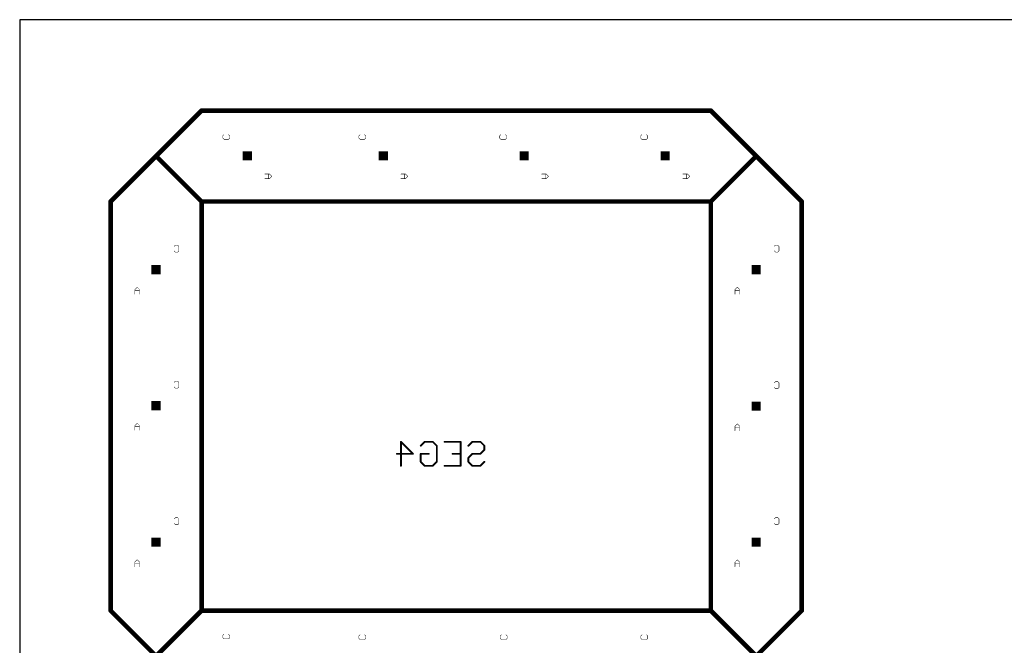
# Model space of a CAD drawing. Extents: x 0 to 229, y 0 to 70.
# Tile 2 of 9: x 0 to 54, y 36 to 70. Entities that reach past the tile are written whole.
import ezdxf

# ---------------------------------------------------------------- set-up
doc = ezdxf.new("R2010")
doc.units = 0
doc.layers.add('20', color=7, linetype='CONTINUOUS')
doc.layers.add('22', color=253, linetype='CONTINUOUS')

# ---------------------------------------------------------------- blocks, each defined once
blk = doc.blocks.new('RECT')
blk.add_solid([(-0.5, -0.5), (0.5, -0.5), (-0.5, 0.5), (0.5, 0.5)])

msp = doc.modelspace()

# ---------------------------------------------------------------- linework, layer by layer
at = {"layer": '20'}
for p, q in [((229, 70), (0, 70)), ((0, 70), (0, 0))]:
    msp.add_line(p, q, dxfattribs=at)
at = {"layer": '22'}
for points, const_width in [([(10, 65), (7.5, 62.5)], 0.254), ([(38, 65), (10, 65)], 0.254), ([(40.5, 62.5), (38, 65)], 0.254), ([(11.1688, 63.6116), (11.2323, 63.6752)], 0.0254), ([(11.1688, 63.4845), (11.1688, 63.6116)], 0.0254), ([(11.2323, 63.421), (11.1688, 63.4845)], 0.0254), ([(11.4865, 63.421), (11.2323, 63.421)], 0.0254), ([(11.4865, 63.6752), (11.5501, 63.6116)], 0.0254), ([(11.5501, 63.4845), (11.4865, 63.421)], 0.0254), ([(11.5501, 63.6116), (11.5501, 63.4845)], 0.0254), ([(18.6488, 63.6116), (18.7123, 63.6752)], 0.0254), ([(18.6488, 63.4845), (18.6488, 63.6116)], 0.0254), ([(18.7123, 63.421), (18.6488, 63.4845)], 0.0254), ([(18.9665, 63.421), (18.7123, 63.421)], 0.0254), ([(18.9665, 63.6752), (19.0301, 63.6116)], 0.0254), ([(19.0301, 63.4845), (18.9665, 63.421)], 0.0254), ([(19.0301, 63.6116), (19.0301, 63.4845)], 0.0254), ([(26.3888, 63.6116), (26.4523, 63.6752)], 0.0254), ([(26.3888, 63.4845), (26.3888, 63.6116)], 0.0254), ([(26.4523, 63.421), (26.3888, 63.4845)], 0.0254), ([(26.7065, 63.421), (26.4523, 63.421)], 0.0254), ([(26.7065, 63.6752), (26.7701, 63.6116)], 0.0254), ([(26.7701, 63.4845), (26.7065, 63.421)], 0.0254), ([(26.7701, 63.6116), (26.7701, 63.4845)], 0.0254), ([(34.15, 63.6116), (34.2135, 63.6752)], 0.0254), ([(34.15, 63.4845), (34.15, 63.6116)], 0.0254), ([(34.2135, 63.421), (34.15, 63.4845)], 0.0254), ([(34.4677, 63.421), (34.2135, 63.421)], 0.0254), ([(34.4677, 63.6752), (34.5313, 63.6116)], 0.0254), ([(34.5313, 63.4845), (34.4677, 63.421)], 0.0254), ([(34.5313, 63.6116), (34.5313, 63.4845)], 0.0254), ([(7.5, 62.5), (5, 60)], 0.254), ([(10, 60), (7.5, 62.5)], 0.254), ([(38, 60), (40.5, 62.5)], 0.254), ([(43, 60), (40.5, 62.5)], 0.254), ([(13.7344, 61.5094), (13.4802, 61.5094)], 0.0254), ([(13.4802, 61.2552), (13.7344, 61.2552)], 0.0254), ([(13.6708, 61.2552), (13.6708, 61.5094)], 0.0254), ([(13.8615, 61.3823), (13.7344, 61.5094)], 0.0254), ([(13.7344, 61.2552), (13.8615, 61.3823)], 0.0254), ([(21.2144, 61.5094), (20.9602, 61.5094)], 0.0254), ([(20.9602, 61.2552), (21.2144, 61.2552)], 0.0254), ([(21.1508, 61.2552), (21.1508, 61.5094)], 0.0254), ([(21.3415, 61.3823), (21.2144, 61.5094)], 0.0254), ([(21.2144, 61.2552), (21.3415, 61.3823)], 0.0254), ([(28.9544, 61.5094), (28.7002, 61.5094)], 0.0254), ([(28.7002, 61.2552), (28.9544, 61.2552)], 0.0254), ([(28.8908, 61.2552), (28.8908, 61.5094)], 0.0254), ([(29.0815, 61.3823), (28.9544, 61.5094)], 0.0254), ([(28.9544, 61.2552), (29.0815, 61.3823)], 0.0254), ([(36.7156, 61.5094), (36.4614, 61.5094)], 0.0254), ([(36.4614, 61.2552), (36.7156, 61.2552)], 0.0254), ([(36.652, 61.2552), (36.652, 61.5094)], 0.0254), ([(36.8427, 61.3823), (36.7156, 61.5094)], 0.0254), ([(36.7156, 61.2552), (36.8427, 61.3823)], 0.0254), ([(5, 60), (5, 37.5)], 0.254), ([(38, 60), (10, 60)], 0.254), ([(10, 37.5), (10, 60)], 0.254), ([(38, 60), (38, 37.5)], 0.254), ([(43, 37.5), (43, 60)], 0.254), ([(8.4981, 57.5354), (8.5617, 57.599)], 0.0254), ([(8.5617, 57.599), (8.6888, 57.599)], 0.0254), ([(8.6888, 57.599), (8.7523, 57.5354)], 0.0254), ([(8.7523, 57.5354), (8.7523, 57.2812)], 0.0254), ([(41.4931, 57.5354), (41.5567, 57.599)], 0.0254), ([(41.5567, 57.599), (41.6838, 57.599)], 0.0254), ([(41.6838, 57.599), (41.7473, 57.5354)], 0.0254), ([(41.7473, 57.5354), (41.7473, 57.2812)], 0.0254), ([(8.5617, 57.2177), (8.4981, 57.2812)], 0.0254), ([(8.6888, 57.2177), (8.5617, 57.2177)], 0.0254), ([(8.7523, 57.2812), (8.6888, 57.2177)], 0.0254), ([(41.5567, 57.2177), (41.4931, 57.2812)], 0.0254), ([(41.6838, 57.2177), (41.5567, 57.2177)], 0.0254), ([(41.7473, 57.2812), (41.6838, 57.2177)], 0.0254), ([(6.4594, 55.2876), (6.3323, 55.1605)], 0.0254), ([(6.5865, 55.1605), (6.4594, 55.2876)], 0.0254), ([(39.4544, 55.2876), (39.3273, 55.1605)], 0.0254), ([(39.5815, 55.1605), (39.4544, 55.2876)], 0.0254), ([(6.3323, 55.1605), (6.3323, 54.9063)], 0.0254), ([(6.5865, 55.0969), (6.3323, 55.0969)], 0.0254), ([(6.5865, 54.9063), (6.5865, 55.1605)], 0.0254), ([(39.3273, 55.1605), (39.3273, 54.9063)], 0.0254), ([(39.5815, 55.0969), (39.3273, 55.0969)], 0.0254), ([(39.5815, 54.9063), (39.5815, 55.1605)], 0.0254), ([(8.4981, 50.0554), (8.5617, 50.119)], 0.0254), ([(8.5617, 49.7377), (8.4981, 49.8012)], 0.0254), ([(8.5617, 50.119), (8.6888, 50.119)], 0.0254), ([(8.6888, 50.119), (8.7523, 50.0554)], 0.0254), ([(8.7523, 49.8012), (8.6888, 49.7377)], 0.0254), ([(8.7523, 50.0554), (8.7523, 49.8012)], 0.0254), ([(41.4931, 50.0241), (41.5567, 50.0877)], 0.0254), ([(41.5567, 50.0877), (41.6838, 50.0877)], 0.0254), ([(41.6838, 50.0877), (41.7473, 50.0241)], 0.0254), ([(41.7473, 50.0241), (41.7473, 49.7699)], 0.0254), ([(8.6888, 49.7377), (8.5617, 49.7377)], 0.0254), ([(41.5567, 49.7064), (41.4931, 49.7699)], 0.0254), ([(41.6838, 49.7064), (41.5567, 49.7064)], 0.0254), ([(41.7473, 49.7699), (41.6838, 49.7064)], 0.0254), ([(6.4594, 47.8076), (6.3323, 47.6805)], 0.0254), ([(6.3323, 47.6805), (6.3323, 47.4263)], 0.0254), ([(6.5865, 47.6805), (6.4594, 47.8076)], 0.0254), ([(6.5865, 47.4263), (6.5865, 47.6805)], 0.0254), ([(39.4544, 47.7763), (39.3273, 47.6492)], 0.0254), ([(39.3273, 47.6492), (39.3273, 47.395)], 0.0254), ([(39.5815, 47.6492), (39.4544, 47.7763)], 0.0254), ([(39.5815, 47.395), (39.5815, 47.6492)], 0.0254), ([(6.5865, 47.6169), (6.3323, 47.6169)], 0.0254), ([(39.5815, 47.5856), (39.3273, 47.5856)], 0.0254), ([(20.9617, 45.4633), (20.9617, 46.7852)], 0.1016), ([(20.9617, 46.7852), (21.6226, 46.1242)], 0.1016), ([(22.0511, 46.5649), (22.2714, 46.7852)], 0.1016), ([(22.2714, 46.7852), (22.712, 46.7852)], 0.1016), ([(22.712, 46.7852), (22.9323, 46.5649)], 0.1016), ([(22.9323, 46.5649), (22.9323, 45.6836)], 0.1016), ([(23.3608, 46.7852), (24.242, 46.7852)], 0.1016), ([(24.242, 46.7852), (24.242, 45.4633)], 0.1016), ([(24.6705, 46.5649), (24.8908, 46.7852)], 0.1016), ([(24.8908, 46.7852), (25.3314, 46.7852)], 0.1016), ([(25.3314, 46.7852), (25.5517, 46.5649)], 0.1016), ([(25.5517, 46.5649), (25.5517, 46.3445)], 0.1016), ([(21.6226, 46.1242), (20.7414, 46.1242)], 0.1016), ([(22.0511, 45.6836), (22.0511, 46.1242)], 0.1016), ([(22.0511, 46.1242), (22.4917, 46.1242)], 0.1016), ([(24.242, 46.1242), (23.8014, 46.1242)], 0.1016), ([(24.8908, 46.1242), (24.6705, 45.9039)], 0.1016), ([(25.3314, 46.1242), (24.8908, 46.1242)], 0.1016), ([(25.5517, 46.3445), (25.3314, 46.1242)], 0.1016), ([(22.2714, 45.4633), (22.0511, 45.6836)], 0.1016), ([(22.712, 45.4633), (22.2714, 45.4633)], 0.1016), ([(22.9323, 45.6836), (22.712, 45.4633)], 0.1016), ([(24.242, 45.4633), (23.3608, 45.4633)], 0.1016), ([(24.6705, 45.9039), (24.6705, 45.6836)], 0.1016), ([(24.6705, 45.6836), (24.8908, 45.4633)], 0.1016), ([(24.8908, 45.4633), (25.3314, 45.4633)], 0.1016), ([(25.3314, 45.4633), (25.5517, 45.6836)], 0.1016), ([(8.4981, 42.5441), (8.5617, 42.6077)], 0.0254), ([(8.5617, 42.2264), (8.4981, 42.2899)], 0.0254), ([(8.5617, 42.6077), (8.6888, 42.6077)], 0.0254), ([(8.6888, 42.2264), (8.5617, 42.2264)], 0.0254), ([(8.6888, 42.6077), (8.7523, 42.5441)], 0.0254), ([(8.7523, 42.2899), (8.6888, 42.2264)], 0.0254), ([(8.7523, 42.5441), (8.7523, 42.2899)], 0.0254), ([(41.4931, 42.5441), (41.5567, 42.6077)], 0.0254), ([(41.5567, 42.2264), (41.4931, 42.2899)], 0.0254), ([(41.5567, 42.6077), (41.6838, 42.6077)], 0.0254), ([(41.6838, 42.2264), (41.5567, 42.2264)], 0.0254), ([(41.6838, 42.6077), (41.7473, 42.5441)], 0.0254), ([(41.7473, 42.2899), (41.6838, 42.2264)], 0.0254), ([(41.7473, 42.5441), (41.7473, 42.2899)], 0.0254), ([(6.4594, 40.2963), (6.3323, 40.1692)], 0.0254), ([(6.3323, 40.1692), (6.3323, 39.915)], 0.0254), ([(6.5865, 40.1056), (6.3323, 40.1056)], 0.0254), ([(6.5865, 40.1692), (6.4594, 40.2963)], 0.0254), ([(6.5865, 39.915), (6.5865, 40.1692)], 0.0254), ([(39.4544, 40.2963), (39.3273, 40.1692)], 0.0254), ([(39.3273, 40.1692), (39.3273, 39.915)], 0.0254), ([(39.5815, 40.1056), (39.3273, 40.1056)], 0.0254), ([(39.5815, 40.1692), (39.4544, 40.2963)], 0.0254), ([(39.5815, 39.915), (39.5815, 40.1692)], 0.0254), ([(10, 37.5), (5, 32.5)], 0.254), ([(10, 32.5), (5, 37.5)], 0.254), ([(10, 37.5), (38, 37.5)], 0.254), ([(40.5, 35), (38, 37.5)], 0.254), ([(43, 37.5), (40.5, 35)], 0.254), ([(11.1688, 36.1316), (11.2323, 36.1952)], 0.0254), ([(11.1688, 36.0045), (11.1688, 36.1316)], 0.0254), ([(11.2323, 35.941), (11.1688, 36.0045)], 0.0254), ([(11.4865, 35.941), (11.2323, 35.941)], 0.0254), ([(11.4865, 36.1952), (11.5501, 36.1316)], 0.0254), ([(11.5501, 36.0045), (11.4865, 35.941)], 0.0254), ([(11.5501, 36.1316), (11.5501, 36.0045)], 0.0254), ([(18.6488, 36.1004), (18.7123, 36.164)], 0.0254), ([(18.6488, 35.9733), (18.6488, 36.1004)], 0.0254), ([(18.7123, 35.9098), (18.6488, 35.9733)], 0.0254), ([(18.9665, 35.9098), (18.7123, 35.9098)], 0.0254), ([(18.9665, 36.164), (19.0301, 36.1004)], 0.0254), ([(19.0301, 35.9733), (18.9665, 35.9098)], 0.0254), ([(19.0301, 36.1004), (19.0301, 35.9733)], 0.0254), ([(26.42, 36.1004), (26.4835, 36.164)], 0.0254), ([(26.42, 35.9733), (26.42, 36.1004)], 0.0254), ([(26.4835, 35.9098), (26.42, 35.9733)], 0.0254), ([(26.7377, 35.9098), (26.4835, 35.9098)], 0.0254), ([(26.7377, 36.164), (26.8013, 36.1004)], 0.0254), ([(26.8013, 35.9733), (26.7377, 35.9098)], 0.0254), ([(26.8013, 36.1004), (26.8013, 35.9733)], 0.0254), ([(34.1501, 36.1003), (34.2136, 36.1639)], 0.0254), ([(34.1501, 35.9732), (34.1501, 36.1003)], 0.0254), ([(34.2136, 35.9097), (34.1501, 35.9732)], 0.0254), ([(34.4678, 35.9097), (34.2136, 35.9097)], 0.0254), ([(34.4678, 36.1639), (34.5314, 36.1003)], 0.0254), ([(34.5314, 35.9732), (34.4678, 35.9097)], 0.0254), ([(34.5314, 36.1003), (34.5314, 35.9732)], 0.0254)]:
    msp.add_lwpolyline(points, dxfattribs=dict(at, const_width=const_width))
for points, const_width in [([(10, 65.0635, 1), (10, 64.9365)], 0.127), ([(10.0449, 64.9551, 1), (9.9551, 65.0449)], 0.127), ([(38.0449, 65.0449, 1), (37.9551, 64.9551)], 0.127), ([(38, 64.9365, 1), (38, 65.0635)], 0.127), ([(11.1752, 63.6116, 1), (11.1625, 63.6116)], 0.0127), ([(11.1643, 63.6161, 1), (11.1733, 63.6071)], 0.0127), ([(11.1733, 63.489, 1), (11.1643, 63.48)], 0.0127), ([(11.1625, 63.4845, 1), (11.1752, 63.4845)], 0.0127), ([(11.2323, 63.4274, 1), (11.2323, 63.4147)], 0.0127), ([(11.2368, 63.6707, 1), (11.2278, 63.6797)], 0.0127), ([(11.2278, 63.4165, 1), (11.2368, 63.4255)], 0.0127), ([(11.491, 63.6797, 1), (11.482, 63.6707)], 0.0127), ([(11.482, 63.4255, 1), (11.491, 63.4165)], 0.0127), ([(11.4865, 63.4147, 1), (11.4865, 63.4274)], 0.0127), ([(11.5564, 63.6116, 1), (11.5438, 63.6116)], 0.0127), ([(11.5438, 63.4845, 1), (11.5564, 63.4845)], 0.0127), ([(11.5456, 63.6071, 1), (11.5546, 63.6161)], 0.0127), ([(11.5546, 63.48, 1), (11.5456, 63.489)], 0.0127), ([(18.6552, 63.6116, 1), (18.6425, 63.6116)], 0.0127), ([(18.6443, 63.6161, 1), (18.6533, 63.6071)], 0.0127), ([(18.6533, 63.489, 1), (18.6443, 63.48)], 0.0127), ([(18.6425, 63.4845, 1), (18.6552, 63.4845)], 0.0127), ([(18.7123, 63.4274, 1), (18.7123, 63.4147)], 0.0127), ([(18.7168, 63.6707, 1), (18.7078, 63.6797)], 0.0127), ([(18.7078, 63.4165, 1), (18.7168, 63.4255)], 0.0127), ([(18.971, 63.6797, 1), (18.962, 63.6707)], 0.0127), ([(18.962, 63.4255, 1), (18.971, 63.4165)], 0.0127), ([(18.9665, 63.4147, 1), (18.9665, 63.4274)], 0.0127), ([(19.0365, 63.6116, 1), (19.0237, 63.6116)], 0.0127), ([(19.0237, 63.4845, 1), (19.0365, 63.4845)], 0.0127), ([(19.0256, 63.6071, 1), (19.0346, 63.6161)], 0.0127), ([(19.0346, 63.48, 1), (19.0256, 63.489)], 0.0127), ([(26.3952, 63.6116, 1), (26.3824, 63.6116)], 0.0127), ([(26.3824, 63.4845, 1), (26.3952, 63.4845)], 0.0127), ([(26.3843, 63.6161, 1), (26.3933, 63.6071)], 0.0127), ([(26.3933, 63.489, 1), (26.3843, 63.48)], 0.0127), ([(26.4523, 63.4274, 1), (26.4523, 63.4147)], 0.0127), ([(26.4568, 63.6707, 1), (26.4478, 63.6797)], 0.0127), ([(26.4478, 63.4165, 1), (26.4568, 63.4255)], 0.0127), ([(26.711, 63.6797, 1), (26.702, 63.6707)], 0.0127), ([(26.702, 63.4255, 1), (26.711, 63.4165)], 0.0127), ([(26.7065, 63.4147, 1), (26.7065, 63.4274)], 0.0127), ([(26.7765, 63.6116, 1), (26.7638, 63.6116)], 0.0127), ([(26.7638, 63.4845, 1), (26.7765, 63.4845)], 0.0127), ([(26.7656, 63.6071, 1), (26.7746, 63.6161)], 0.0127), ([(26.7746, 63.48, 1), (26.7656, 63.489)], 0.0127), ([(34.1455, 63.6161, 1), (34.1545, 63.6071)], 0.0127), ([(34.1545, 63.489, 1), (34.1455, 63.48)], 0.0127), ([(34.1563, 63.6116, 1), (34.1437, 63.6116)], 0.0127), ([(34.1437, 63.4845, 1), (34.1563, 63.4845)], 0.0127), ([(34.2135, 63.4274, 1), (34.2135, 63.4147)], 0.0127), ([(34.218, 63.6707, 1), (34.209, 63.6797)], 0.0127), ([(34.209, 63.4165, 1), (34.218, 63.4255)], 0.0127), ([(34.4722, 63.6797, 1), (34.4632, 63.6707)], 0.0127), ([(34.4632, 63.4255, 1), (34.4722, 63.4165)], 0.0127), ([(34.4677, 63.4147, 1), (34.4677, 63.4274)], 0.0127), ([(34.5376, 63.6116, 1), (34.525, 63.6116)], 0.0127), ([(34.525, 63.4845, 1), (34.5376, 63.4845)], 0.0127), ([(34.5268, 63.6071, 1), (34.5358, 63.6161)], 0.0127), ([(34.5358, 63.48, 1), (34.5268, 63.489)], 0.0127), ([(7.5449, 62.5449, 1), (7.4551, 62.4551)], 0.127), ([(7.4551, 62.5449, 1), (7.5449, 62.4551)], 0.127), ([(7.5449, 62.4551, 1), (7.4551, 62.5449)], 0.127), ([(40.5449, 62.5449, 1), (40.4551, 62.4551)], 0.127), ([(40.5449, 62.4551, 1), (40.4551, 62.5449)], 0.127), ([(40.4551, 62.4551, 1), (40.5449, 62.5449)], 0.127), ([(13.4802, 61.5157, 1), (13.4802, 61.5031)], 0.0127), ([(13.4802, 61.2615, 1), (13.4802, 61.2489)], 0.0127), ([(13.6771, 61.5094, 1), (13.6645, 61.5094)], 0.0127), ([(13.6645, 61.2552, 1), (13.6771, 61.2552)], 0.0127), ([(13.7389, 61.5139, 1), (13.7299, 61.5049)], 0.0127), ([(13.7299, 61.2597, 1), (13.7389, 61.2507)], 0.0127), ([(13.7344, 61.5031, 1), (13.7344, 61.5157)], 0.0127), ([(13.7344, 61.2489, 1), (13.7344, 61.2615)], 0.0127), ([(13.866, 61.3778, 1), (13.857, 61.3868)], 0.0127), ([(13.857, 61.3778, 1), (13.866, 61.3868)], 0.0127), ([(20.9602, 61.5157, 1), (20.9602, 61.5031)], 0.0127), ([(20.9602, 61.2615, 1), (20.9602, 61.2489)], 0.0127), ([(21.1572, 61.5094, 1), (21.1444, 61.5094)], 0.0127), ([(21.1444, 61.2552, 1), (21.1572, 61.2552)], 0.0127), ([(21.2189, 61.5139, 1), (21.2099, 61.5049)], 0.0127), ([(21.2099, 61.2597, 1), (21.2189, 61.2507)], 0.0127), ([(21.2144, 61.5031, 1), (21.2144, 61.5157)], 0.0127), ([(21.2144, 61.2489, 1), (21.2144, 61.2615)], 0.0127), ([(21.346, 61.3778, 1), (21.337, 61.3868)], 0.0127), ([(21.337, 61.3778, 1), (21.346, 61.3868)], 0.0127), ([(28.7002, 61.5157, 1), (28.7002, 61.5031)], 0.0127), ([(28.7002, 61.2615, 1), (28.7002, 61.2489)], 0.0127), ([(28.8972, 61.5094, 1), (28.8845, 61.5094)], 0.0127), ([(28.8845, 61.2552, 1), (28.8972, 61.2552)], 0.0127), ([(28.9589, 61.5139, 1), (28.9499, 61.5049)], 0.0127), ([(28.9499, 61.2597, 1), (28.9589, 61.2507)], 0.0127), ([(28.9544, 61.5031, 1), (28.9544, 61.5157)], 0.0127), ([(28.9544, 61.2489, 1), (28.9544, 61.2615)], 0.0127), ([(29.086, 61.3778, 1), (29.077, 61.3868)], 0.0127), ([(29.077, 61.3778, 1), (29.086, 61.3868)], 0.0127), ([(36.4614, 61.5157, 1), (36.4614, 61.5031)], 0.0127), ([(36.4614, 61.2615, 1), (36.4614, 61.2489)], 0.0127), ([(36.6583, 61.5094, 1), (36.6457, 61.5094)], 0.0127), ([(36.6457, 61.2552, 1), (36.6583, 61.2552)], 0.0127), ([(36.7201, 61.5139, 1), (36.7111, 61.5049)], 0.0127), ([(36.7111, 61.2597, 1), (36.7201, 61.2507)], 0.0127), ([(36.7156, 61.5031, 1), (36.7156, 61.5157)], 0.0127), ([(36.7156, 61.2489, 1), (36.7156, 61.2615)], 0.0127), ([(36.8472, 61.3778, 1), (36.8382, 61.3868)], 0.0127), ([(36.8382, 61.3778, 1), (36.8472, 61.3868)], 0.0127), ([(5.0635, 60, 1), (4.9365, 60)], 0.127), ([(4.9551, 60.0449, 1), (5.0449, 59.9551)], 0.127), ([(10, 60.0635, 1), (10, 59.9365)], 0.127), ([(10.0635, 60, 1), (9.9365, 60)], 0.127), ([(9.9551, 59.9551, 1), (10.0449, 60.0449)], 0.127), ([(38.0635, 60, 1), (37.9365, 60)], 0.127), ([(37.9551, 60.0449, 1), (38.0449, 59.9551)], 0.127), ([(38, 59.9365, 1), (38, 60.0635)], 0.127), ([(43.0635, 60, 1), (42.9365, 60)], 0.127), ([(42.9551, 59.9551, 1), (43.0449, 60.0449)], 0.127), ([(8.4936, 57.5399, 1), (8.5026, 57.5309)], 0.0127), ([(8.5617, 57.6054, 1), (8.5617, 57.5927)], 0.0127), ([(8.5662, 57.5945, 1), (8.5572, 57.6035)], 0.0127), ([(8.6933, 57.6035, 1), (8.6843, 57.5945)], 0.0127), ([(8.6888, 57.5927, 1), (8.6888, 57.6054)], 0.0127), ([(8.7586, 57.5354, 1), (8.746, 57.5354)], 0.0127), ([(8.7478, 57.5309, 1), (8.7568, 57.5399)], 0.0127), ([(41.4886, 57.5399, 1), (41.4976, 57.5309)], 0.0127), ([(41.5567, 57.6054, 1), (41.5567, 57.5927)], 0.0127), ([(41.5612, 57.5945, 1), (41.5522, 57.6035)], 0.0127), ([(41.6883, 57.6035, 1), (41.6793, 57.5945)], 0.0127), ([(41.6838, 57.5927, 1), (41.6838, 57.6054)], 0.0127), ([(41.7537, 57.5354, 1), (41.741, 57.5354)], 0.0127), ([(41.7428, 57.5309, 1), (41.7518, 57.5399)], 0.0127), ([(8.5026, 57.2857, 1), (8.4936, 57.2767)], 0.0127), ([(8.5617, 57.224, 1), (8.5617, 57.2114)], 0.0127), ([(8.5572, 57.2132, 1), (8.5662, 57.2222)], 0.0127), ([(8.6843, 57.2222, 1), (8.6933, 57.2132)], 0.0127), ([(8.6888, 57.2114, 1), (8.6888, 57.224)], 0.0127), ([(8.746, 57.2812, 1), (8.7586, 57.2812)], 0.0127), ([(8.7568, 57.2767, 1), (8.7478, 57.2857)], 0.0127), ([(41.4976, 57.2857, 1), (41.4886, 57.2767)], 0.0127), ([(41.5567, 57.224, 1), (41.5567, 57.2114)], 0.0127), ([(41.5522, 57.2132, 1), (41.5612, 57.2222)], 0.0127), ([(41.6793, 57.2222, 1), (41.6883, 57.2132)], 0.0127), ([(41.6838, 57.2114, 1), (41.6838, 57.224)], 0.0127), ([(41.741, 57.2812, 1), (41.7537, 57.2812)], 0.0127), ([(41.7518, 57.2767, 1), (41.7428, 57.2857)], 0.0127), ([(6.4639, 55.2921, 1), (6.4549, 55.2831)], 0.0127), ([(6.4639, 55.2831, 1), (6.4549, 55.2921)], 0.0127), ([(39.4589, 55.2921, 1), (39.4499, 55.2831)], 0.0127), ([(39.4589, 55.2831, 1), (39.4499, 55.2921)], 0.0127), ([(6.3387, 55.1605, 1), (6.3259, 55.1605)], 0.0127), ([(6.3259, 54.9063, 1), (6.3387, 54.9063)], 0.0127), ([(6.3278, 55.165, 1), (6.3368, 55.156)], 0.0127), ([(6.3323, 55.1033, 1), (6.3323, 55.0906)], 0.0127), ([(6.5929, 55.1605, 1), (6.5801, 55.1605)], 0.0127), ([(6.5801, 54.9063, 1), (6.5929, 54.9063)], 0.0127), ([(6.582, 55.156, 1), (6.591, 55.165)], 0.0127), ([(6.5865, 55.0906, 1), (6.5865, 55.1033)], 0.0127), ([(39.3228, 55.165, 1), (39.3318, 55.156)], 0.0127), ([(39.3273, 55.1033, 1), (39.3273, 55.0906)], 0.0127), ([(39.3336, 55.1605, 1), (39.321, 55.1605)], 0.0127), ([(39.321, 54.9063, 1), (39.3336, 54.9063)], 0.0127), ([(39.5878, 55.1605, 1), (39.5752, 55.1605)], 0.0127), ([(39.5752, 54.9063, 1), (39.5878, 54.9063)], 0.0127), ([(39.577, 55.156, 1), (39.586, 55.165)], 0.0127), ([(39.5815, 55.0906, 1), (39.5815, 55.1033)], 0.0127), ([(8.4936, 50.0599, 1), (8.5026, 50.0509)], 0.0127), ([(8.5026, 49.8057, 1), (8.4936, 49.7967)], 0.0127), ([(8.5617, 50.1253, 1), (8.5617, 50.1127)], 0.0127), ([(8.5662, 50.1145, 1), (8.5572, 50.1235)], 0.0127), ([(8.6933, 50.1235, 1), (8.6843, 50.1145)], 0.0127), ([(8.6888, 50.1127, 1), (8.6888, 50.1253)], 0.0127), ([(8.7586, 50.0554, 1), (8.746, 50.0554)], 0.0127), ([(8.746, 49.8012, 1), (8.7586, 49.8012)], 0.0127), ([(8.7478, 50.0509, 1), (8.7568, 50.0599)], 0.0127), ([(8.7568, 49.7967, 1), (8.7478, 49.8057)], 0.0127), ([(41.4886, 50.0286, 1), (41.4976, 50.0196)], 0.0127), ([(41.5567, 50.0941, 1), (41.5567, 50.0814)], 0.0127), ([(41.5612, 50.0832, 1), (41.5522, 50.0922)], 0.0127), ([(41.6883, 50.0922, 1), (41.6793, 50.0832)], 0.0127), ([(41.6838, 50.0814, 1), (41.6838, 50.0941)], 0.0127), ([(41.7537, 50.0241, 1), (41.741, 50.0241)], 0.0127), ([(41.7428, 50.0196, 1), (41.7518, 50.0286)], 0.0127), ([(8.5617, 49.7441, 1), (8.5617, 49.7314)], 0.0127), ([(8.5572, 49.7332, 1), (8.5662, 49.7422)], 0.0127), ([(8.6843, 49.7422, 1), (8.6933, 49.7332)], 0.0127), ([(8.6888, 49.7314, 1), (8.6888, 49.7441)], 0.0127), ([(41.4976, 49.7744, 1), (41.4886, 49.7654)], 0.0127), ([(41.5567, 49.7127, 1), (41.5567, 49.7001)], 0.0127), ([(41.5522, 49.7019, 1), (41.5612, 49.7109)], 0.0127), ([(41.6793, 49.7109, 1), (41.6883, 49.7019)], 0.0127), ([(41.6838, 49.7001, 1), (41.6838, 49.7127)], 0.0127), ([(41.741, 49.7699, 1), (41.7537, 49.7699)], 0.0127), ([(41.7518, 49.7654, 1), (41.7428, 49.7744)], 0.0127), ([(6.3387, 47.6805, 1), (6.3259, 47.6805)], 0.0127), ([(6.3278, 47.685, 1), (6.3368, 47.676)], 0.0127), ([(6.4639, 47.8121, 1), (6.4549, 47.8031)], 0.0127), ([(6.4639, 47.8031, 1), (6.4549, 47.8121)], 0.0127), ([(6.5929, 47.6805, 1), (6.5801, 47.6805)], 0.0127), ([(6.582, 47.676, 1), (6.591, 47.685)], 0.0127), ([(39.3228, 47.6537, 1), (39.3318, 47.6447)], 0.0127), ([(39.3336, 47.6492, 1), (39.321, 47.6492)], 0.0127), ([(39.4589, 47.7808, 1), (39.4499, 47.7718)], 0.0127), ([(39.4589, 47.7718, 1), (39.4499, 47.7808)], 0.0127), ([(39.5878, 47.6492, 1), (39.5752, 47.6492)], 0.0127), ([(39.577, 47.6447, 1), (39.586, 47.6537)], 0.0127), ([(6.3259, 47.4263, 1), (6.3387, 47.4263)], 0.0127), ([(6.3323, 47.6232, 1), (6.3323, 47.6106)], 0.0127), ([(6.5801, 47.4263, 1), (6.5929, 47.4263)], 0.0127), ([(6.5865, 47.6106, 1), (6.5865, 47.6232)], 0.0127), ([(39.3273, 47.5919, 1), (39.3273, 47.5793)], 0.0127), ([(39.321, 47.395, 1), (39.3336, 47.395)], 0.0127), ([(39.5752, 47.395, 1), (39.5878, 47.395)], 0.0127), ([(39.5815, 47.5793, 1), (39.5815, 47.5919)], 0.0127), ([(20.9797, 46.8032, 1), (20.9437, 46.7672)], 0.0508), ([(20.9871, 46.7852, 1), (20.9363, 46.7852)], 0.0508), ([(22.0331, 46.5829, 1), (22.0691, 46.5469)], 0.0508), ([(22.2714, 46.8106, 1), (22.2714, 46.7598)], 0.0508), ([(22.2894, 46.7672, 1), (22.2534, 46.8032)], 0.0508), ([(22.73, 46.8032, 1), (22.694, 46.7672)], 0.0508), ([(22.712, 46.7598, 1), (22.712, 46.8106)], 0.0508), ([(22.9577, 46.5649, 1), (22.9069, 46.5649)], 0.0508), ([(22.9143, 46.5469, 1), (22.9503, 46.5829)], 0.0508), ([(23.3608, 46.8106, 1), (23.3608, 46.7598)], 0.0508), ([(24.2674, 46.7852, 1), (24.2166, 46.7852)], 0.0508), ([(24.242, 46.7598, 1), (24.242, 46.8106)], 0.0508), ([(24.6525, 46.5829, 1), (24.6885, 46.5469)], 0.0508), ([(24.8908, 46.8106, 1), (24.8908, 46.7598)], 0.0508), ([(24.9088, 46.7672, 1), (24.8728, 46.8032)], 0.0508), ([(25.3494, 46.8032, 1), (25.3134, 46.7672)], 0.0508), ([(25.3314, 46.7598, 1), (25.3314, 46.8106)], 0.0508), ([(25.5771, 46.5649, 1), (25.5263, 46.5649)], 0.0508), ([(25.5337, 46.5469, 1), (25.5697, 46.5829)], 0.0508), ([(20.7414, 46.1496, 1), (20.7414, 46.0988)], 0.0508), ([(21.6046, 46.1062, 1), (21.6406, 46.1422)], 0.0508), ([(21.6226, 46.0988, 1), (21.6226, 46.1496)], 0.0508), ([(22.0765, 46.1242, 1), (22.0257, 46.1242)], 0.0508), ([(22.0511, 46.1496, 1), (22.0511, 46.0988)], 0.0508), ([(22.4917, 46.0988, 1), (22.4917, 46.1496)], 0.0508), ([(23.8014, 46.1496, 1), (23.8014, 46.0988)], 0.0508), ([(24.242, 46.0988, 1), (24.242, 46.1496)], 0.0508), ([(24.8908, 46.1496, 1), (24.8908, 46.0988)], 0.0508), ([(24.9088, 46.1062, 1), (24.8728, 46.1422)], 0.0508), ([(25.3134, 46.1422, 1), (25.3494, 46.1062)], 0.0508), ([(25.3314, 46.0988, 1), (25.3314, 46.1496)], 0.0508), ([(25.5263, 46.3445, 1), (25.5771, 46.3445)], 0.0508), ([(25.5697, 46.3265, 1), (25.5337, 46.3625)], 0.0508), ([(20.9363, 45.4633, 1), (20.9871, 45.4633)], 0.0508), ([(22.0691, 45.7016, 1), (22.0331, 45.6656)], 0.0508), ([(22.0257, 45.6836, 1), (22.0765, 45.6836)], 0.0508), ([(22.2714, 45.4887, 1), (22.2714, 45.4379)], 0.0508), ([(22.2534, 45.4453, 1), (22.2894, 45.4813)], 0.0508), ([(22.694, 45.4813, 1), (22.73, 45.4453)], 0.0508), ([(22.712, 45.4379, 1), (22.712, 45.4887)], 0.0508), ([(22.9069, 45.6836, 1), (22.9577, 45.6836)], 0.0508), ([(22.9503, 45.6656, 1), (22.9143, 45.7016)], 0.0508), ([(23.3608, 45.4887, 1), (23.3608, 45.4379)], 0.0508), ([(24.2166, 45.4633, 1), (24.2674, 45.4633)], 0.0508), ([(24.242, 45.4379, 1), (24.242, 45.4887)], 0.0508), ([(24.6525, 45.9219, 1), (24.6885, 45.8859)], 0.0508), ([(24.6885, 45.7016, 1), (24.6525, 45.6656)], 0.0508), ([(24.6959, 45.9039, 1), (24.6451, 45.9039)], 0.0508), ([(24.6451, 45.6836, 1), (24.6959, 45.6836)], 0.0508), ([(24.8908, 45.4887, 1), (24.8908, 45.4379)], 0.0508), ([(24.8728, 45.4453, 1), (24.9088, 45.4813)], 0.0508), ([(25.3134, 45.4813, 1), (25.3494, 45.4453)], 0.0508), ([(25.3314, 45.4379, 1), (25.3314, 45.4887)], 0.0508), ([(25.5697, 45.6656, 1), (25.5337, 45.7016)], 0.0508), ([(8.4936, 42.5486, 1), (8.5026, 42.5396)], 0.0127), ([(8.5026, 42.2944, 1), (8.4936, 42.2854)], 0.0127), ([(8.5617, 42.2328, 1), (8.5617, 42.2201)], 0.0127), ([(8.5617, 42.614, 1), (8.5617, 42.6014)], 0.0127), ([(8.5662, 42.6032, 1), (8.5572, 42.6122)], 0.0127), ([(8.5572, 42.2219, 1), (8.5662, 42.2309)], 0.0127), ([(8.6933, 42.6122, 1), (8.6843, 42.6032)], 0.0127), ([(8.6843, 42.2309, 1), (8.6933, 42.2219)], 0.0127), ([(8.6888, 42.6014, 1), (8.6888, 42.614)], 0.0127), ([(8.6888, 42.2201, 1), (8.6888, 42.2328)], 0.0127), ([(8.7586, 42.5441, 1), (8.746, 42.5441)], 0.0127), ([(8.746, 42.2899, 1), (8.7586, 42.2899)], 0.0127), ([(8.7478, 42.5396, 1), (8.7568, 42.5486)], 0.0127), ([(8.7568, 42.2854, 1), (8.7478, 42.2944)], 0.0127), ([(41.4886, 42.5486, 1), (41.4976, 42.5396)], 0.0127), ([(41.4976, 42.2944, 1), (41.4886, 42.2854)], 0.0127), ([(41.5567, 42.614, 1), (41.5567, 42.6014)], 0.0127), ([(41.5567, 42.2328, 1), (41.5567, 42.2201)], 0.0127), ([(41.5612, 42.6032, 1), (41.5522, 42.6122)], 0.0127), ([(41.5522, 42.2219, 1), (41.5612, 42.2309)], 0.0127), ([(41.6883, 42.6122, 1), (41.6793, 42.6032)], 0.0127), ([(41.6793, 42.2309, 1), (41.6883, 42.2219)], 0.0127), ([(41.6838, 42.6014, 1), (41.6838, 42.614)], 0.0127), ([(41.6838, 42.2201, 1), (41.6838, 42.2328)], 0.0127), ([(41.7537, 42.5441, 1), (41.741, 42.5441)], 0.0127), ([(41.741, 42.2899, 1), (41.7537, 42.2899)], 0.0127), ([(41.7428, 42.5396, 1), (41.7518, 42.5486)], 0.0127), ([(41.7518, 42.2854, 1), (41.7428, 42.2944)], 0.0127), ([(6.3387, 40.1692, 1), (6.3259, 40.1692)], 0.0127), ([(6.3278, 40.1737, 1), (6.3368, 40.1647)], 0.0127), ([(6.3323, 40.112, 1), (6.3323, 40.0993)], 0.0127), ([(6.4639, 40.3008, 1), (6.4549, 40.2918)], 0.0127), ([(6.4639, 40.2918, 1), (6.4549, 40.3008)], 0.0127), ([(6.5929, 40.1692, 1), (6.5801, 40.1692)], 0.0127), ([(6.582, 40.1647, 1), (6.591, 40.1737)], 0.0127), ([(6.5865, 40.0993, 1), (6.5865, 40.112)], 0.0127), ([(39.3228, 40.1737, 1), (39.3318, 40.1647)], 0.0127), ([(39.3273, 40.112, 1), (39.3273, 40.0993)], 0.0127), ([(39.3336, 40.1692, 1), (39.321, 40.1692)], 0.0127), ([(39.4589, 40.3008, 1), (39.4499, 40.2918)], 0.0127), ([(39.4589, 40.2918, 1), (39.4499, 40.3008)], 0.0127), ([(39.5878, 40.1692, 1), (39.5752, 40.1692)], 0.0127), ([(39.577, 40.1647, 1), (39.586, 40.1737)], 0.0127), ([(39.5815, 40.0993, 1), (39.5815, 40.112)], 0.0127), ([(6.3259, 39.915, 1), (6.3387, 39.915)], 0.0127), ([(6.5801, 39.915, 1), (6.5929, 39.915)], 0.0127), ([(39.321, 39.915, 1), (39.3336, 39.915)], 0.0127), ([(39.5752, 39.915, 1), (39.5878, 39.915)], 0.0127), ([(5.0449, 37.5449, 1), (4.9551, 37.4551)], 0.127), ([(4.9365, 37.5, 1), (5.0635, 37.5)], 0.127), ([(10, 37.5635, 1), (10, 37.4365)], 0.127), ([(9.9365, 37.5, 1), (10.0635, 37.5)], 0.127), ([(10.0449, 37.4551, 1), (9.9551, 37.5449)], 0.127), ([(38.0449, 37.5449, 1), (37.9551, 37.4551)], 0.127), ([(37.9365, 37.5, 1), (38.0635, 37.5)], 0.127), ([(38, 37.4365, 1), (38, 37.5635)], 0.127), ([(42.9365, 37.5, 1), (43.0635, 37.5)], 0.127), ([(43.0449, 37.4551, 1), (42.9551, 37.5449)], 0.127), ([(11.1752, 36.1316, 1), (11.1625, 36.1316)], 0.0127), ([(11.1643, 36.1361, 1), (11.1733, 36.1271)], 0.0127), ([(11.1733, 36.009, 1), (11.1643, 36)], 0.0127), ([(11.1625, 36.0045, 1), (11.1752, 36.0045)], 0.0127), ([(11.2323, 35.9474, 1), (11.2323, 35.9347)], 0.0127), ([(11.2368, 36.1907, 1), (11.2278, 36.1997)], 0.0127), ([(11.2278, 35.9365, 1), (11.2368, 35.9455)], 0.0127), ([(11.491, 36.1997, 1), (11.482, 36.1907)], 0.0127), ([(11.482, 35.9455, 1), (11.491, 35.9365)], 0.0127), ([(11.4865, 35.9347, 1), (11.4865, 35.9474)], 0.0127), ([(11.5564, 36.1316, 1), (11.5438, 36.1316)], 0.0127), ([(11.5438, 36.0045, 1), (11.5564, 36.0045)], 0.0127), ([(11.5456, 36.1271, 1), (11.5546, 36.1361)], 0.0127), ([(11.5546, 36, 1), (11.5456, 36.009)], 0.0127), ([(18.6552, 36.1004, 1), (18.6425, 36.1004)], 0.0127), ([(18.6443, 36.1049, 1), (18.6533, 36.0959)], 0.0127), ([(18.6533, 35.9778, 1), (18.6443, 35.9688)], 0.0127), ([(18.6425, 35.9733, 1), (18.6552, 35.9733)], 0.0127), ([(18.7123, 35.9162, 1), (18.7123, 35.9035)], 0.0127), ([(18.7168, 36.1595, 1), (18.7078, 36.1685)], 0.0127), ([(18.7078, 35.9053, 1), (18.7168, 35.9143)], 0.0127), ([(18.971, 36.1685, 1), (18.962, 36.1595)], 0.0127), ([(18.962, 35.9143, 1), (18.971, 35.9053)], 0.0127), ([(18.9665, 35.9035, 1), (18.9665, 35.9162)], 0.0127), ([(19.0365, 36.1004, 1), (19.0237, 36.1004)], 0.0127), ([(19.0237, 35.9733, 1), (19.0365, 35.9733)], 0.0127), ([(19.0256, 36.0959, 1), (19.0346, 36.1049)], 0.0127), ([(19.0346, 35.9688, 1), (19.0256, 35.9778)], 0.0127), ([(26.4264, 36.1004, 1), (26.4137, 36.1004)], 0.0127), ([(26.4155, 36.1049, 1), (26.4245, 36.0959)], 0.0127), ([(26.4245, 35.9778, 1), (26.4155, 35.9688)], 0.0127), ([(26.4137, 35.9733, 1), (26.4264, 35.9733)], 0.0127), ([(26.4835, 35.9162, 1), (26.4835, 35.9035)], 0.0127), ([(26.488, 36.1595, 1), (26.479, 36.1685)], 0.0127), ([(26.479, 35.9053, 1), (26.488, 35.9143)], 0.0127), ([(26.7422, 36.1685, 1), (26.7332, 36.1595)], 0.0127), ([(26.7332, 35.9143, 1), (26.7422, 35.9053)], 0.0127), ([(26.7377, 35.9035, 1), (26.7377, 35.9162)], 0.0127), ([(26.8077, 36.1004, 1), (26.795, 36.1004)], 0.0127), ([(26.795, 35.9733, 1), (26.8077, 35.9733)], 0.0127), ([(26.7968, 36.0959, 1), (26.8058, 36.1049)], 0.0127), ([(26.8058, 35.9688, 1), (26.7968, 35.9778)], 0.0127), ([(34.1456, 36.1048, 1), (34.1546, 36.0958)], 0.0127), ([(34.1546, 35.9777, 1), (34.1456, 35.9687)], 0.0127), ([(34.1564, 36.1003, 1), (34.1438, 36.1003)], 0.0127), ([(34.1438, 35.9732, 1), (34.1564, 35.9732)], 0.0127), ([(34.2136, 35.916, 1), (34.2136, 35.9034)], 0.0127), ([(34.2181, 36.1594, 1), (34.2091, 36.1684)], 0.0127), ([(34.2091, 35.9052, 1), (34.2181, 35.9142)], 0.0127), ([(34.4723, 36.1684, 1), (34.4633, 36.1594)], 0.0127), ([(34.4633, 35.9142, 1), (34.4723, 35.9052)], 0.0127), ([(34.4678, 35.9034, 1), (34.4678, 35.916)], 0.0127), ([(34.5378, 36.1003, 1), (34.5251, 36.1003)], 0.0127), ([(34.5251, 35.9732, 1), (34.5378, 35.9732)], 0.0127), ([(34.5269, 36.0958, 1), (34.5359, 36.1048)], 0.0127), ([(34.5359, 35.9687, 1), (34.5269, 35.9777)], 0.0127)]:
    msp.add_lwpolyline(points, format="xyb", dxfattribs=dict(at, const_width=const_width))

# ---------------------------------------------------------------- block references
at = {"layer": '22', "xscale": 0.5, "yscale": 0.5, "rotation": 90}
for p in [(12.515, 62.5125), (19.995, 62.5125), (27.735, 62.5125), (35.4962, 62.5125)]:
    msp.add_blockref('RECT', p, dxfattribs=at)
at = {"layer": '22', "xscale": 0.5, "yscale": 0.5}
for p in [(7.495, 56.2525), (40.49, 56.2525), (7.495, 48.7725), (40.49, 48.7412), (7.495, 41.2612), (40.49, 41.2612)]:
    msp.add_blockref('RECT', p, dxfattribs=at)

doc.saveas('drawing.dxf')
